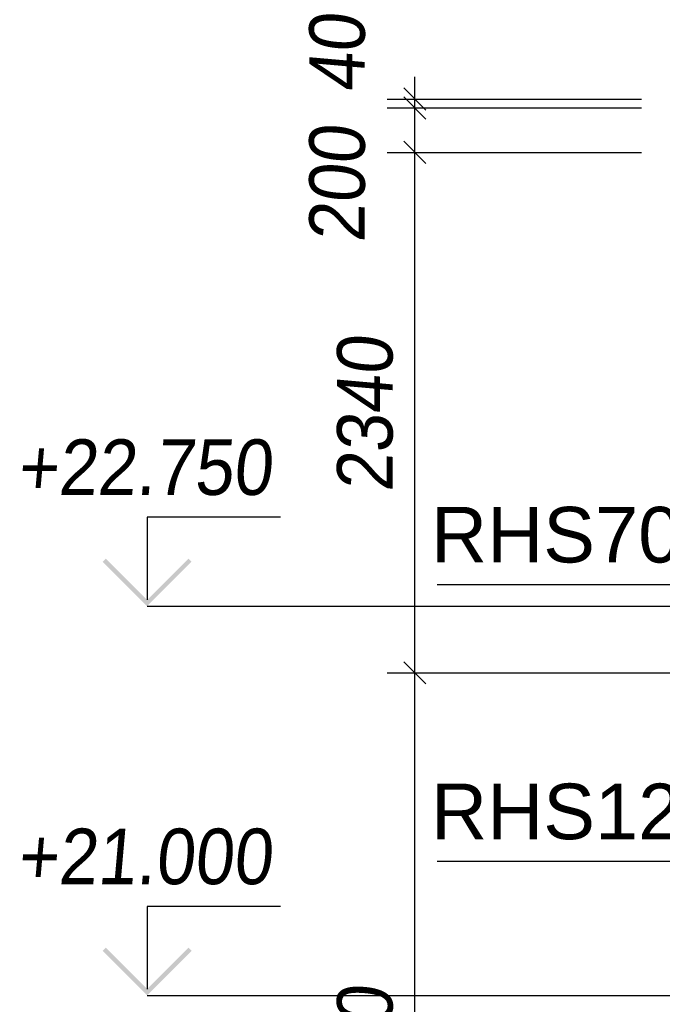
# Paper-space layout 'A0 Advance Steel' of a CAD drawing. Header units: millimetres. Extents: x 209 to 803, y 321 to 741.
# Tile 41 of 52: x 413 to 442, y 626 to 670. Entities that reach past the tile are written whole.
import ezdxf

# ---------------------------------------------------------------- set-up
doc = ezdxf.new("R2010")
doc.units = ezdxf.units.MM
doc.layers.get('0').update_dxf_attribs({"linetype": 'CONTINUOUS'})
doc.layers.add('AS_DIM_ON', color=7, linetype='CONTINUOUS')
doc.layers.add('AS_INS_ON', color=7, linetype='CONTINUOUS')
doc.styles.add('Arial', font='arial.ttf')
doc.styles.add('ARIAL_1', font='arial.ttf', dxfattribs={"width": 0.9, "oblique": 5})
doc.styles.get("Standard").update_dxf_attribs({"font": 'arial.ttf', "width": 0.9, "oblique": 5})

psp = doc.layouts.new('A0 Advance Steel')

# ---------------------------------------------------------------- hatches: boundary and pattern name
at = {"layer": 'AS_INS_ON'}
for points in [[(416.906, 645.755), (416.765, 645.614), (418.765, 643.614), (420.765, 645.614), (420.623, 645.755), (418.765, 643.897)], [(416.906, 628.255), (416.765, 628.114), (418.765, 626.114), (420.765, 628.114), (420.623, 628.255), (418.765, 626.397)]]:
    psp.add_hatch(color=7, dxfattribs=at).paths.add_polyline_path(points)

# ---------------------------------------------------------------- linework, layer by layer
at = {"color": 7}
for points in [[(449.314, 652.521), (446.756, 644.578), (431.809, 644.578)], [(455.623, 640.016), (448.699, 632.136), (431.809, 632.136)]]:
    psp.add_lwpolyline(points, dxfattribs=at)
at = {"layer": 'AS_DIM_ON', "color": 8}
for p, q in [((430.805, 666.016), (430.805, 667.416)), ((429.555, 666.416), (441.003, 666.416)), ((429.555, 666.016), (441.003, 666.016)), ((430.805, 664.016), (430.805, 666.016)), ((429.555, 664.016), (441.003, 664.016)), ((430.805, 640.616), (430.805, 664.016)), ((429.555, 640.616), (453.503, 640.616)), ((430.805, 605.616), (430.805, 640.616))]:
    psp.add_line(p, q, dxfattribs=at)
at = {"layer": 'AS_DIM_ON', "color": 8, "linetype": 'ByBlock', "lineweight": -2}
for p, q in [((431.305, 665.916), (430.305, 666.916)), ((431.305, 665.516), (430.305, 666.516)), ((430.305, 666.516), (431.305, 665.516)), ((431.305, 663.516), (430.305, 664.516)), ((430.305, 664.516), (431.305, 663.516)), ((431.305, 640.116), (430.305, 641.116)), ((430.305, 641.116), (431.305, 640.116))]:
    psp.add_line(p, q, dxfattribs=at)
at = {"layer": 'AS_INS_ON', "color": 7}
for p, q in [((424.765, 647.614, -37426.563), (418.765, 647.614, -37426.563)), ((418.765, 647.614, -37426.563), (418.765, 643.897, -37426.563)), ((418.765, 643.614), (457.301, 643.614)), ((424.765, 630.114, -37392.484), (418.765, 630.114, -37392.484)), ((418.765, 630.114, -37392.484), (418.765, 626.397, -37392.484)), ((418.765, 626.114), (457.309, 626.114))]:
    psp.add_line(p, q, dxfattribs=at)

# ---------------------------------------------------------------- texts
at = {"color": 7, "style": 'Arial'}
for s, p in [('RHS70x4', (431.535, 645.578)), ('RHS120x5', (431.535, 633.136))]:
    psp.add_text(s, height=2.5, dxfattribs=at).set_placement(p)
at = {"layer": 'AS_DIM_ON', "color": 9, "style": 'ARIAL_1', "oblique": 5, "width": 0.9}
for s, p in [('40', (428.555, 666.726)), ('200', (428.555, 659.949)), ('2340', (429.805, 648.737)), ('3500', (429.805, 619.517))]:
    psp.add_text(s, height=2.5, rotation=90, dxfattribs=at).set_placement(p)
at = {"layer": 'AS_INS_ON', "color": 7, "oblique": 5, "width": 0.9}
for s, p in [('+22.750', (412.916, 648.614)), ('+21.000', (412.916, 631.114))]:
    psp.add_text(s, height=2.5, dxfattribs=at).set_placement(p)

doc.saveas('drawing.dxf')
